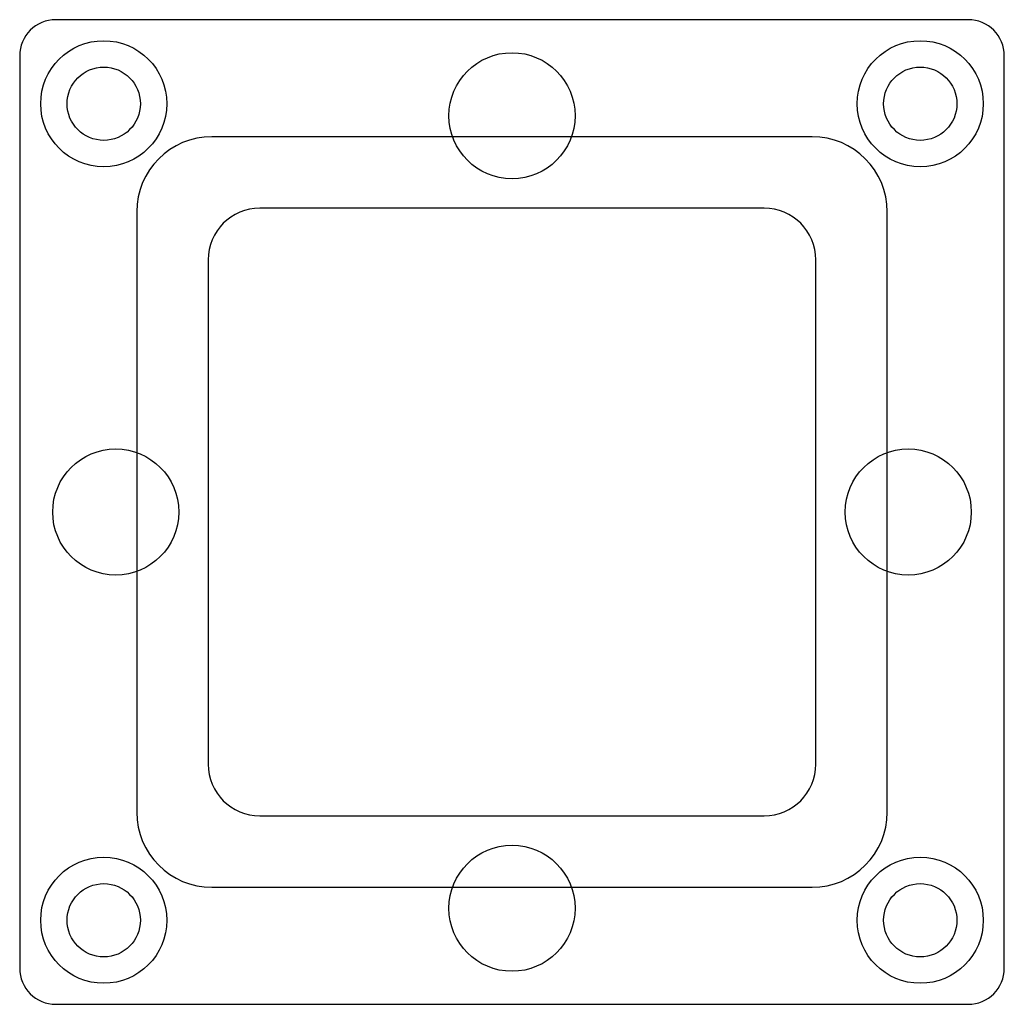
# Model space of a CAD drawing. Header units: millimetres. Extents: x -41 to 41, y -41 to 41.
import ezdxf

# ---------------------------------------------------------------- set-up
doc = ezdxf.new("R2010")
doc.units = ezdxf.units.MM

msp = doc.modelspace()

# ---------------------------------------------------------------- linework, layer by layer
at = {"layer": 'COUNTERBORE'}
for centre in [(-34, 34), (34, 34), (-34, -34), (34, -34)]:
    msp.add_circle(centre, 5.25, dxfattribs=at)
at = {"layer": 'HOLES'}
for centre, radius in [((0, 33), 5.25), ((-34, 34), 3.05), ((34, 34), 3.05), ((-33, 0), 5.25), ((33, 0), 5.25), ((0, -33), 5.25), ((-34, -34), 3.05), ((34, -34), 3.05)]:
    msp.add_circle(centre, radius, dxfattribs=at)
at = {"layer": 'OUTLINE'}
for p, q in [((38, 41), (-38, 41)), ((-41, 38), (-41, -38)), ((41, -38), (41, 38)), ((21, 25.3), (-21, 25.3)), ((-25.3, 21), (-25.3, -21)), ((25.3, -21), (25.3, 21)), ((-21, -25.3), (21, -25.3)), ((-38, -41), (38, -41))]:
    msp.add_line(p, q, dxfattribs=at)
for centre, radius, start, end in [((-38, 38), 3, 90, 180), ((38, 38), 3, 0, 90), ((-21, 21), 4.3, 90, 180), ((21, 21), 4.3, 0, 90), ((-21, -21), 4.3, 180, 270), ((21, -21), 4.3, 270, 360), ((-38, -38), 3, 180, 270), ((38, -38), 3, 270, 360)]:
    msp.add_arc(centre, radius, start, end, dxfattribs=at)
at = {"layer": 'POCKET'}
for p, q in [((25, 31.25), (-25, 31.25)), ((-31.25, 25), (-31.25, -25)), ((31.25, -25), (31.25, 25)), ((-25, -31.25), (25, -31.25))]:
    msp.add_line(p, q, dxfattribs=at)
for centre, start, end in [((-25, 25), 90, 180), ((25, 25), 0, 90), ((-25, -25), 180, 270), ((25, -25), 270, 360)]:
    msp.add_arc(centre, 6.25, start, end, dxfattribs=at)

doc.saveas('drawing.dxf')
